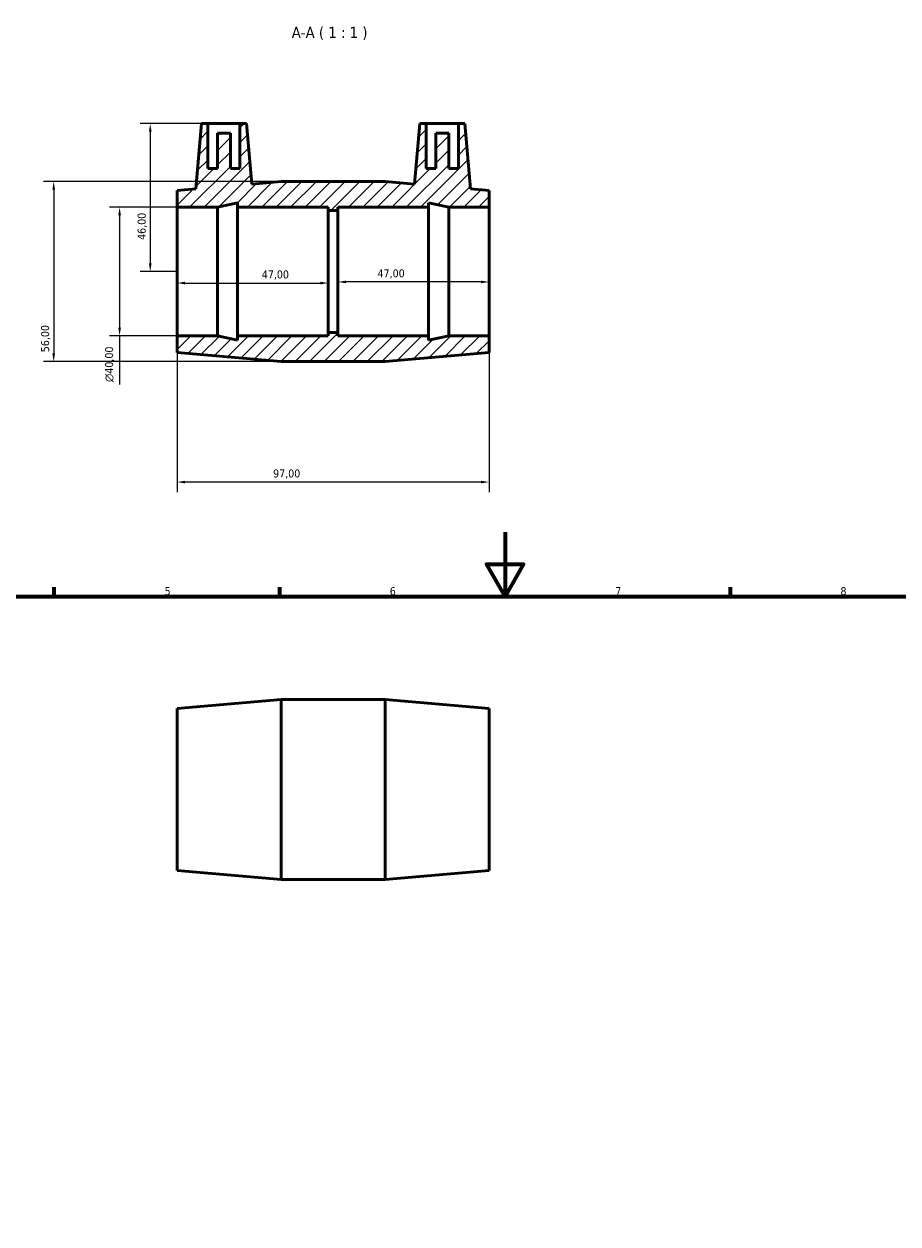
# Model space of a CAD drawing. Header units: millimetres. Extents: x 0 to 895, y 0 to 752.
# Tile 4 of 5: x 271 to 543, y 379 to 752. Entities that reach past the tile are written whole.
import ezdxf

# ---------------------------------------------------------------- set-up
doc = ezdxf.new("R2010")
doc.units = ezdxf.units.MM
for name, color, linetype, lineweight in [('Border (ISO)', 7, 'Continuous', 70), ('Dimension (ISO)', 7, 'Continuous', 25), ('Hatch (ISO)', 7, 'Continuous', 18), ('Symbol (ISO)', 7, 'Continuous', 25), ('Visible (ISO)', 7, 'Continuous', 50)]:
    doc.layers.add(name, color=color, linetype=linetype, lineweight=lineweight)
doc.styles.add('Label Text (ISO)', font='tahoma.ttf')
doc.styles.add('Note Text (ISO)', font='tahoma.ttf')
doc.dimstyles.new('Default (ISO)', dxfattribs={"dimtxt": 2.5, "dimasz": 2.5, "dimexe": 3.175, "dimexo": 0, "dimgap": 0.762, "dimtad": 1, "dimrnd": 1e-08, "dimzin": 0, "dimtxsty": 'Note Text (ISO)', "dimcen": 0.09, "dimdle": 10, "dimclrd": 256, "dimclre": 256, "dimclrt": 232, "dimazin": 0, "dimtfac": 1.40208, "dimtmove": 0, "dimatfit": 3, "dimfxl": 1, "dimtolj": 1, "dimtzin": 0, "dimlwd": -1, "dimlwe": -1, "dimarcsym": 0})

# ---------------------------------------------------------------- blocks, each defined once
blk = doc.blocks.new('Borders Default Border')
at = {"layer": 'Border (ISO)'}
for p, q in [((280.33, 574), (280.33, 576.9)), ((350.42, 574), (350.42, 576.9)), ((490.58, 574), (490.58, 576.9))]:
    blk.add_line(p, q, dxfattribs=at)
at = {"layer": 'Border (ISO)', "flags": 128}
for points in [[(420.5, 594), (420.5, 574), (414.73, 584), (426.27, 584), (420.5, 574)], [(20, 20), (20, 574), (821, 574), (821, 20), (20, 20)]]:
    blk.add_lwpolyline(points, dxfattribs=at)
at = {"layer": 'Border (ISO)', "color": 232, "true_color": 0xca0064, "char_height": 2.5, "attachment_point": 7, "style": 'Note Text (ISO)'}
for s, insert in [('5', (314.64, 574.35)), ('6', (384.66, 574.35)), ('7', (454.77, 574.4)), ('8', (524.81, 574.34))]:
    blk.add_mtext(s, dxfattribs=dict(at, insert=insert))
blk = doc.blocks.new('*D7')
at = {"layer": 'Defpoints', "color": 0, "transparency": 16777216}
for p in [(318.53, 695.08), (300.64, 655.08), (318.53, 655.08)]:
    blk.add_point(p, dxfattribs=at)
at = {"layer": 'Dimension (ISO)', "transparency": 16777216}
for p, q in [((318.53, 695.08), (297.47, 695.08)), ((300.64, 692.58), (300.64, 657.58)), ((318.53, 655.08), (297.47, 655.08)), ((300.64, 655.08), (300.64, 639.95))]:
    blk.add_line(p, q, dxfattribs=at)
for points in [[(300.23, 692.58), (301.06, 692.58), (300.64, 695.08)], [(300.23, 657.58), (301.06, 657.58), (300.64, 655.08)]]:
    blk.add_solid(points, dxfattribs=at)
at = {"layer": 'Dimension (ISO)', "color": 232, "true_color": 0xca0064, "transparency": 16777216, "insert": (296.12, 640.71), "char_height": 2.5, "attachment_point": 1, "rotation": 90, "style": 'Note Text (ISO)'}
blk.add_mtext('\\A1;\\fAIGDT|b0|i0;\\H2.5000;\\ln\\fTahoma|b0|i0;\\H2.5000;40,00', dxfattribs=at)
blk = doc.blocks.new('*D8')
at = {"layer": 'Defpoints', "color": 0, "transparency": 16777216}
for p in [(350.86, 703.08), (280.15, 647.08), (350.86, 647.08)]:
    blk.add_point(p, dxfattribs=at)
at = {"layer": 'Dimension (ISO)', "transparency": 16777216}
for p, q in [((350.86, 703.08), (276.97, 703.08)), ((280.15, 700.58), (280.15, 649.58)), ((350.86, 647.08), (276.97, 647.08))]:
    blk.add_line(p, q, dxfattribs=at)
for points in [[(279.73, 700.58), (280.57, 700.58), (280.15, 703.08)], [(279.73, 649.58), (280.57, 649.58), (280.15, 647.08)]]:
    blk.add_solid(points, dxfattribs=at)
at = {"layer": 'Dimension (ISO)', "color": 232, "true_color": 0xca0064, "transparency": 16777216, "insert": (276.22, 649.98), "char_height": 2.5, "attachment_point": 1, "rotation": 90, "style": 'Note Text (ISO)'}
blk.add_mtext('\\A1;56,00', dxfattribs=at)
blk = doc.blocks.new('*D9')
at = {"layer": 'Defpoints', "color": 0, "transparency": 16777216}
for p in [(318.53, 675.08), (365.53, 675.08), (365.53, 671.5)]:
    blk.add_point(p, dxfattribs=at)
at = {"layer": 'Dimension (ISO)', "transparency": 16777216}
blk.add_line((321.03, 671.5), (363.03, 671.5), dxfattribs=at)
for points in [[(321.03, 671.92), (321.03, 671.08), (318.53, 671.5)], [(363.03, 671.92), (363.03, 671.08), (365.53, 671.5)]]:
    blk.add_solid(points, dxfattribs=at)
at = {"layer": 'Dimension (ISO)', "color": 232, "true_color": 0xca0064, "transparency": 16777216, "insert": (344.86, 675.43), "char_height": 2.5, "attachment_point": 1, "style": 'Note Text (ISO)'}
blk.add_mtext('\\A1;47,00', dxfattribs=at)
blk = doc.blocks.new('*D10')
at = {"layer": 'Defpoints', "color": 0, "transparency": 16777216}
for p in [(328.08, 721.08), (310.17, 675.08), (318.53, 675.08)]:
    blk.add_point(p, dxfattribs=at)
at = {"layer": 'Dimension (ISO)', "transparency": 16777216}
for p, q in [((328.08, 721.08), (306.99, 721.08)), ((310.17, 718.58), (310.17, 677.58)), ((318.53, 675.08), (306.99, 675.08))]:
    blk.add_line(p, q, dxfattribs=at)
for points in [[(309.75, 718.58), (310.59, 718.58), (310.17, 721.08)], [(309.75, 677.58), (310.59, 677.58), (310.17, 675.08)]]:
    blk.add_solid(points, dxfattribs=at)
at = {"layer": 'Dimension (ISO)', "color": 232, "true_color": 0xca0064, "transparency": 16777216, "insert": (306.24, 684.91), "char_height": 2.5, "attachment_point": 1, "rotation": 90, "style": 'Note Text (ISO)'}
blk.add_mtext('\\A1;46,00', dxfattribs=at)
blk = doc.blocks.new('*D11')
at = {"layer": 'Defpoints', "color": 0, "transparency": 16777216}
for p in [(318.53, 655.08), (415.53, 655.08), (318.53, 609.58)]:
    blk.add_point(p, dxfattribs=at)
at = {"layer": 'Dimension (ISO)', "transparency": 16777216}
for p, q in [((318.53, 655.08), (318.53, 606.41)), ((415.53, 655.08), (415.53, 606.41)), ((413.03, 609.58), (321.03, 609.58))]:
    blk.add_line(p, q, dxfattribs=at)
for points in [[(321.03, 610), (321.03, 609.17), (318.53, 609.58)], [(413.03, 610), (413.03, 609.17), (415.53, 609.58)]]:
    blk.add_solid(points, dxfattribs=at)
at = {"layer": 'Dimension (ISO)', "color": 232, "true_color": 0xca0064, "transparency": 16777216, "insert": (348.38, 613.52), "char_height": 2.5, "attachment_point": 1, "style": 'Note Text (ISO)'}
blk.add_mtext('\\A1;97,00', dxfattribs=at)
blk = doc.blocks.new('*D12')
at = {"layer": 'Defpoints', "color": 0, "transparency": 16777216}
for p in [(368.53, 675.08), (415.53, 675.08), (368.53, 671.84)]:
    blk.add_point(p, dxfattribs=at)
at = {"layer": 'Dimension (ISO)', "transparency": 16777216}
blk.add_line((413.03, 671.84), (371.03, 671.84), dxfattribs=at)
for points in [[(371.03, 672.26), (371.03, 671.42), (368.53, 671.84)], [(413.03, 672.26), (413.03, 671.42), (415.53, 671.84)]]:
    blk.add_solid(points, dxfattribs=at)
at = {"layer": 'Dimension (ISO)', "color": 232, "true_color": 0xca0064, "transparency": 16777216, "insert": (380.86, 675.77), "char_height": 2.5, "attachment_point": 1, "style": 'Note Text (ISO)'}
blk.add_mtext('\\A1;47,00', dxfattribs=at)

msp = doc.modelspace()

# ---------------------------------------------------------------- hatches: boundary and pattern name
at = {"layer": 'Hatch (ISO)'}
h = msp.add_hatch(dxfattribs=at)
h.set_pattern_fill('ANSI31', color=256, scale=25.4, style=0)
h.set_pattern_definition([(45, (0, 0), (-2.245064, 2.245064), [])])
h.paths.add_polyline_path([(383.198, 703.084), (350.865, 703.084), (341.725, 702.293), (340.081, 721.084), (338.081, 721.084), (338.081, 707.084), (335.081, 707.084), (335.081, 718.084), (331.081, 718.084), (331.081, 707.084), (328.081, 707.084), (328.081, 721.084), (326.081, 721.084), (324.305, 700.784), (318.531, 700.284), (318.531, 695.084), (331.065, 695.084), (337.331, 696.416), (337.331, 695.084), (365.531, 695.084), (365.531, 694.084), (368.531, 694.084), (368.531, 695.084), (396.731, 695.084), (396.731, 696.416), (402.998, 695.084), (415.531, 695.084), (415.531, 700.284), (409.757, 700.784), (407.981, 721.084), (405.981, 721.084), (405.981, 707.084), (402.981, 707.084), (402.981, 718.084), (398.981, 718.084), (398.981, 707.084), (395.981, 707.084), (395.981, 721.084), (393.981, 721.084), (392.337, 702.293)])
h.paths.add_polyline_path([(350.865, 647.084), (383.198, 647.084), (415.531, 649.884), (415.531, 655.084), (402.998, 655.084), (396.731, 653.752), (396.731, 655.084), (368.531, 655.084), (368.531, 656.084), (365.531, 656.084), (365.531, 655.084), (337.331, 655.084), (337.331, 653.752), (331.065, 655.084), (318.531, 655.084), (318.531, 649.884)])

# ---------------------------------------------------------------- linework, layer by layer
at = {"layer": 'Visible (ISO)'}
for p, q in [((326.081, 721.084), (324.305, 700.784)), ((328.081, 721.084), (326.081, 721.084)), ((328.081, 707.084), (328.081, 721.084)), ((328.081, 721.084), (338.081, 721.084)), ((340.081, 721.084), (338.081, 721.084)), ((338.081, 721.084), (338.081, 707.084)), ((341.725, 702.293), (340.081, 721.084)), ((393.981, 721.084), (392.337, 702.293)), ((395.981, 721.084), (393.981, 721.084)), ((395.981, 707.084), (395.981, 721.084)), ((395.981, 721.084), (405.981, 721.084)), ((407.981, 721.084), (405.981, 721.084)), ((405.981, 721.084), (405.981, 707.084)), ((409.757, 700.784), (407.981, 721.084)), ((335.081, 718.084), (331.081, 718.084)), ((331.081, 718.084), (331.081, 707.084)), ((335.081, 707.084), (335.081, 718.084)), ((402.981, 718.084), (398.981, 718.084)), ((398.981, 718.084), (398.981, 707.084)), ((402.981, 707.084), (402.981, 718.084)), ((331.081, 707.084), (328.081, 707.084)), ((338.081, 707.084), (335.081, 707.084)), ((398.981, 707.084), (395.981, 707.084)), ((405.981, 707.084), (402.981, 707.084)), ((350.865, 703.084), (341.725, 702.293)), ((383.198, 703.084), (350.865, 703.084)), ((392.337, 702.293), (383.198, 703.084)), ((324.305, 700.784), (318.531, 700.284)), ((318.531, 700.284), (318.531, 695.084)), ((415.531, 700.284), (409.757, 700.784)), ((415.531, 695.084), (415.531, 700.284)), ((318.531, 695.084), (331.065, 695.084)), ((318.531, 655.084), (318.531, 695.084)), ((331.065, 695.084), (337.331, 696.416)), ((331.065, 655.084), (331.065, 695.084)), ((337.331, 696.416), (337.331, 695.084)), ((337.331, 695.084), (365.531, 695.084)), ((337.331, 655.084), (337.331, 695.084)), ((365.531, 695.084), (365.531, 694.084)), ((368.531, 694.084), (368.531, 695.084)), ((368.531, 695.084), (396.731, 695.084)), ((396.731, 695.084), (396.731, 696.416)), ((396.731, 696.416), (402.998, 695.084)), ((396.731, 655.084), (396.731, 695.084)), ((402.998, 695.084), (415.531, 695.084)), ((402.998, 655.084), (402.998, 695.084)), ((415.531, 655.084), (415.531, 695.084)), ((365.531, 694.084), (368.531, 694.084)), ((365.531, 656.084), (365.531, 694.084)), ((368.531, 656.084), (368.531, 694.084)), ((331.065, 655.084), (318.531, 655.084)), ((318.531, 655.084), (318.531, 649.884)), ((337.331, 653.752), (331.065, 655.084)), ((365.531, 655.084), (337.331, 655.084)), ((337.331, 655.084), (337.331, 653.752)), ((368.531, 656.084), (365.531, 656.084)), ((365.531, 656.084), (365.531, 655.084)), ((368.531, 655.084), (368.531, 656.084)), ((396.731, 655.084), (368.531, 655.084)), ((402.998, 655.084), (396.731, 653.752)), ((396.731, 653.752), (396.731, 655.084)), ((415.531, 655.084), (402.998, 655.084)), ((415.531, 649.884), (415.531, 655.084)), ((318.531, 649.884), (350.865, 647.084)), ((383.198, 647.084), (415.531, 649.884)), ((350.865, 647.084), (383.198, 647.084)), ((318.531, 539.182), (350.865, 541.982)), ((350.865, 485.982), (350.865, 541.982)), ((350.865, 541.982), (383.198, 541.982)), ((383.198, 485.982), (383.198, 541.982)), ((415.531, 539.182), (383.198, 541.982)), ((318.531, 488.782), (318.531, 539.182)), ((415.531, 488.782), (415.531, 539.182)), ((318.531, 488.782), (350.865, 485.982)), ((350.865, 485.982), (383.198, 485.982)), ((415.531, 488.782), (383.198, 485.982))]:
    msp.add_line(p, q, dxfattribs=at)

# ---------------------------------------------------------------- block references
msp.add_blockref('Borders Default Border', (0, 0))

# ---------------------------------------------------------------- texts
at = {"layer": 'Symbol (ISO)', "insert": (354.169, 747.084), "char_height": 3.5, "attachment_point": 7, "style": 'Label Text (ISO)'}
msp.add_mtext('A-A ( 1 : 1 )', dxfattribs=at)

# ---------------------------------------------------------------- dimensions: what is measured, and where the dimension line sits
at = {"layer": 'Dimension (ISO)'}
for base, p1, p2, angle, override, picture, middle in [((310.169, 675.084), (328.081, 721.084), (318.531, 675.084), 90, {"dimdec": 2, "dimtp": 0, "dimtm": 0, "dimtdec": 2, "dimtofl": 0, "dimatfit": 1}, '*D10', (310.169, 689.084)), ((280.149, 647.084), (350.865, 703.084), (350.865, 647.084), 90, {"dimdec": 2, "dimtp": 0, "dimtm": 0, "dimtdec": 2, "dimtofl": 0, "dimatfit": 1}, '*D8', (280.149, 654.084)), ((368.531, 671.839), (415.531, 675.084), (368.531, 675.084), 180, {"dimdec": 2, "dimse1": 1, "dimse2": 1, "dimtp": 0, "dimtm": 0, "dimtdec": 2, "dimtofl": 0, "dimatfit": 1}, '*D12', (385.031, 671.839)), ((365.531, 671.5), (318.531, 675.084), (365.531, 675.084), 180, {"dimdec": 2, "dimse1": 1, "dimse2": 1, "dimtp": 0, "dimtm": 0, "dimtdec": 2, "dimtofl": 0, "dimatfit": 1}, '*D9', (349.031, 671.5)), ((318.531, 609.584), (415.531, 655.084), (318.531, 655.084), 180, {"dimdec": 2, "dimtp": 0, "dimtm": 0, "dimtdec": 2, "dimtofl": 0, "dimatfit": 1}, '*D11', (352.531, 609.584))]:
    dim = msp.add_linear_dim(base=base, p1=p1, p2=p2, angle=angle, dimstyle='Default (ISO)', override=override, dxfattribs=at)
    dim.commit()
    dim.dimension.update_dxf_attribs({"geometry": picture, "text_midpoint": middle, "dimtype": 160})
dim = msp.add_linear_dim(base=(300.645, 655.084), p1=(318.531, 695.084), p2=(318.531, 655.084), angle=90, text='\\fAIGDT|b0|i0;\\H2.5000;\\ln\\fTahoma|b0|i0;\\H2.5000;<>', dimstyle='Default (ISO)', override={"dimdec": 2, "dimtp": 0, "dimtm": 0, "dimtdec": 2, "dimtofl": 0, "dimatfit": 2}, dxfattribs=at)
dim.commit()
dim.dimension.update_dxf_attribs({"geometry": '*D7', "text_midpoint": (300.645, 646.267), "dimtype": 160})

doc.saveas('drawing.dxf')
